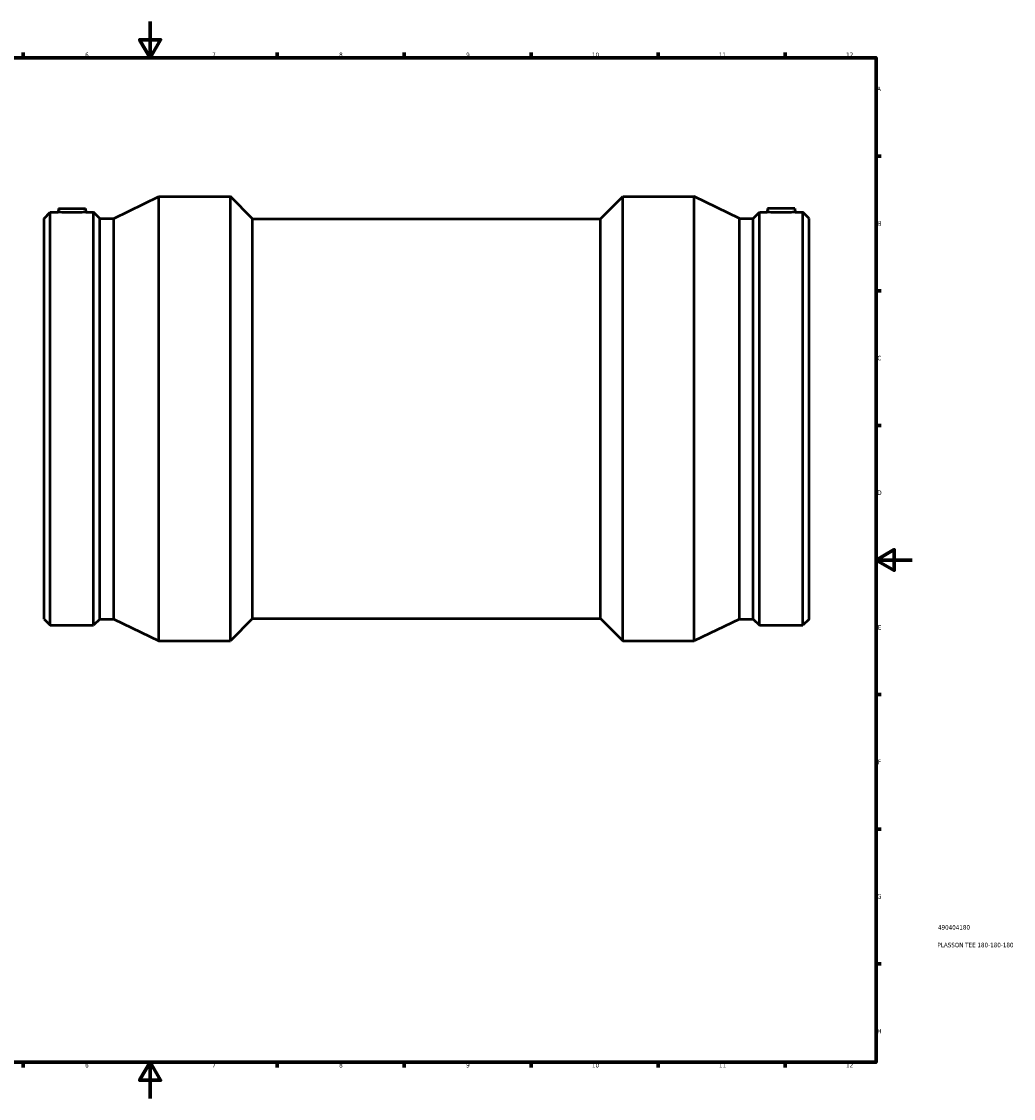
# Model space of a CAD drawing. Header units: millimetres. Extents: x -264 to 1689, y -1128 to 1245.
# Tile 4 of 7: x 350 to 897, y 0 to 594. Entities that reach past the tile are written whole.
import ezdxf

# ---------------------------------------------------------------- set-up
doc = ezdxf.new("R2010")
doc.units = ezdxf.units.MM
for name, color, linetype, lineweight in [('Border (ISO)', 7, 'Continuous', 70), ('Title (ISO)', 7, 'Continuous', 50), ('Visible (ISO)', 7, 'Continuous', 50)]:
    doc.layers.add(name, color=color, linetype=linetype, lineweight=lineweight)
doc.styles.add('Note Text (ISO)', font='tahoma.ttf')

# ---------------------------------------------------------------- blocks, each defined once
blk = doc.blocks.new('Borders Default Border')
at = {"layer": 'Border (ISO)'}
for p, q in [((350.42, 574), (350.42, 576.9)), ((490.58, 574), (490.58, 576.9)), ((560.67, 574), (560.67, 576.9)), ((630.75, 574), (630.75, 576.9)), ((700.83, 574), (700.83, 576.9)), ((770.92, 574), (770.92, 576.9)), ((821, 519.75), (823.9, 519.75)), ((821, 445.5), (823.9, 445.5)), ((821, 371.25), (823.9, 371.25)), ((821, 222.75), (823.9, 222.75)), ((821, 148.5), (823.9, 148.5)), ((821, 74.25), (823.9, 74.25)), ((350.42, 20), (350.42, 17.1)), ((490.58, 20), (490.58, 17.1)), ((560.67, 20), (560.67, 17.1)), ((630.75, 20), (630.75, 17.1)), ((700.83, 20), (700.83, 17.1)), ((770.92, 20), (770.92, 17.1))]:
    blk.add_line(p, q, dxfattribs=at)
at = {"layer": 'Border (ISO)', "flags": 128}
for points in [[(420.5, 594), (420.5, 574), (414.73, 584), (426.27, 584), (420.5, 574)], [(20, 20), (20, 574), (821, 574), (821, 20), (20, 20)], [(841, 297), (821, 297), (831, 302.77), (831, 291.23), (821, 297)], [(420.5, 0), (420.5, 20), (414.73, 10), (426.27, 10), (420.5, 20)]]:
    blk.add_lwpolyline(points, dxfattribs=at)
at = {"layer": 'Border (ISO)', "color": 232, "true_color": 0xca0064, "char_height": 2.5, "attachment_point": 7, "style": 'Note Text (ISO)'}
for s, insert in [('6', (384.66, 574.35)), ('7', (454.77, 574.4)), ('8', (524.81, 574.34)), ('9', (594.88, 574.35)), ('10', (664.29, 574.35)), ('11', (734.37, 574.4)), ('12', (804.46, 574.4)), ('A', (821.59, 555.62)), ('B', (821.89, 481.37)), ('C', (821.73, 407.08)), ('D', (821.73, 332.88)), ('E', (821.94, 258.63)), ('F', (822, 184.38)), ('G', (821.61, 110.08)), ('H', (821.74, 35.88)), ('6', (384.66, 17.05)), ('7', (454.77, 17.1)), ('8', (524.81, 17.04)), ('9', (594.88, 17.05)), ('10', (664.29, 17.05)), ('11', (734.37, 17.1)), ('12', (804.46, 17.1))]:
    blk.add_mtext(s, dxfattribs=dict(at, insert=insert))
blk = doc.blocks.new('Title Blocks ISO')
at = {"layer": 'Title (ISO)', "color": 232, "true_color": 0xca0064, "style": 'Note Text (ISO)'}
for tag, p in [('PART_NUMBER_001', (34.16, 73.13)), ('DESCRIPTION_001', (33.84, 63.39))]:
    blk.add_attdef(tag, p, '', height=2.5, dxfattribs=at)

msp = doc.modelspace()

# ---------------------------------------------------------------- linework, layer by layer
at = {"layer": 'Visible (ISO)'}
for p, q in [((400.456, 485.435), (425.331, 497.427)), ((425.331, 252.427), (425.331, 497.427)), ((425.331, 497.427), (464.776, 497.427)), ((464.776, 252.427), (464.776, 497.427)), ((477.026, 485.177), (464.776, 497.427)), ((669.036, 485.177), (681.286, 497.427)), ((681.286, 252.427), (681.286, 497.427)), ((681.286, 497.427), (720.731, 497.427)), ((720.731, 252.427), (720.731, 497.427)), ((745.606, 485.435), (720.731, 497.427)), ((362.031, 485.435), (365.449, 488.852)), ((365.449, 261.002), (365.449, 488.852)), ((365.449, 488.852), (369.72, 488.852)), ((369.901, 490.927), (369.72, 488.852)), ((369.901, 490.927), (384.901, 490.927)), ((384.901, 490.927), (385.083, 488.852)), ((385.083, 488.852), (389.353, 488.852)), ((389.353, 261.002), (389.353, 488.852)), ((392.771, 485.435), (389.353, 488.852)), ((753.291, 485.435), (756.709, 488.852)), ((756.709, 261.002), (756.709, 488.852)), ((756.709, 488.852), (760.98, 488.852)), ((761.161, 490.927), (760.98, 488.852)), ((776.161, 490.927), (761.161, 490.927)), ((776.161, 490.927), (776.343, 488.852)), ((776.343, 488.852), (780.613, 488.852)), ((780.613, 261.002), (780.613, 488.852)), ((784.031, 485.435), (780.613, 488.852)), ((362.031, 264.42), (362.031, 485.435)), ((392.771, 264.42), (392.771, 485.435)), ((392.771, 485.435), (400.456, 485.435)), ((400.456, 264.42), (400.456, 485.435)), ((477.026, 264.677), (477.026, 485.177)), ((477.026, 485.177), (669.036, 485.177)), ((669.036, 264.677), (669.036, 485.177)), ((745.606, 264.42), (745.606, 485.435)), ((745.606, 485.435), (753.291, 485.435)), ((753.291, 264.42), (753.291, 485.435)), ((784.031, 264.42), (784.031, 485.435)), ((362.031, 264.42), (365.449, 261.002)), ((392.771, 264.42), (389.353, 261.002)), ((392.771, 264.42), (400.456, 264.42)), ((400.456, 264.42), (425.331, 252.427)), ((477.026, 264.677), (464.776, 252.427)), ((477.026, 264.677), (669.036, 264.677)), ((669.036, 264.677), (681.286, 252.427)), ((745.606, 264.42), (720.731, 252.427)), ((745.606, 264.42), (753.291, 264.42)), ((753.291, 264.42), (756.709, 261.002)), ((784.031, 264.42), (780.613, 261.002)), ((365.449, 261.002), (389.353, 261.002)), ((756.709, 261.002), (780.613, 261.002)), ((425.331, 252.427), (464.776, 252.427)), ((681.286, 252.427), (720.731, 252.427))]:
    msp.add_line(p, q, dxfattribs=at)
for points, knots in [([(385.083, 488.852), (385.083, 488.852), (384.891, 488.839), (384.109, 488.79), (383.519, 488.755), (382.156, 488.69), (381.293, 488.655), (379.398, 488.605), (378.368, 488.592), (376.435, 488.592), (375.404, 488.605), (373.51, 488.655), (372.646, 488.69), (371.284, 488.755), (370.694, 488.79), (369.912, 488.839), (369.72, 488.852), (369.72, 488.852)], [1.1595131, 1.1595131, 1.1595131, 1.1595131, 1.449293, 1.449293, 1.7390729, 1.7390729, 2.0290495, 2.0290495, 2.3190262, 2.3190262, 2.6090028, 2.6090028, 2.8989795, 2.8989795, 3.1887594, 3.1887594, 3.4785393, 3.4785393, 3.4785393, 3.4785393]), ([(768.661, 488.592), (767.695, 488.592), (766.664, 488.605), (764.77, 488.655), (763.906, 488.69), (762.544, 488.755), (761.954, 488.79), (761.172, 488.839), (760.98, 488.852), (760.98, 488.852)], [0, 0, 0, 0, 0.2899767, 0.2899767, 0.5799533, 0.5799533, 0.8697332, 0.8697332, 1.1595131, 1.1595131, 1.1595131, 1.1595131]), ([(776.343, 488.852), (776.343, 488.852), (776.151, 488.839), (775.369, 488.79), (774.779, 488.755), (773.416, 488.69), (772.553, 488.655), (770.658, 488.605), (769.628, 488.592), (768.661, 488.592)], [3.4785393, 3.4785393, 3.4785393, 3.4785393, 3.7683192, 3.7683192, 4.0580991, 4.0580991, 4.3480757, 4.3480757, 4.6380524, 4.6380524, 4.6380524, 4.6380524])]:
    msp.add_open_spline(points, degree=3, knots=knots, dxfattribs=at)

# ---------------------------------------------------------------- block references
msp.add_blockref('Borders Default Border', (0, 0))
msp.add_blockref('Title Blocks ISO', (821, 20)).add_auto_attribs({'PART_NUMBER_001': '490404180', 'DESCRIPTION_001': 'PLASSON TEE 180-180-180'})

doc.saveas('drawing.dxf')
